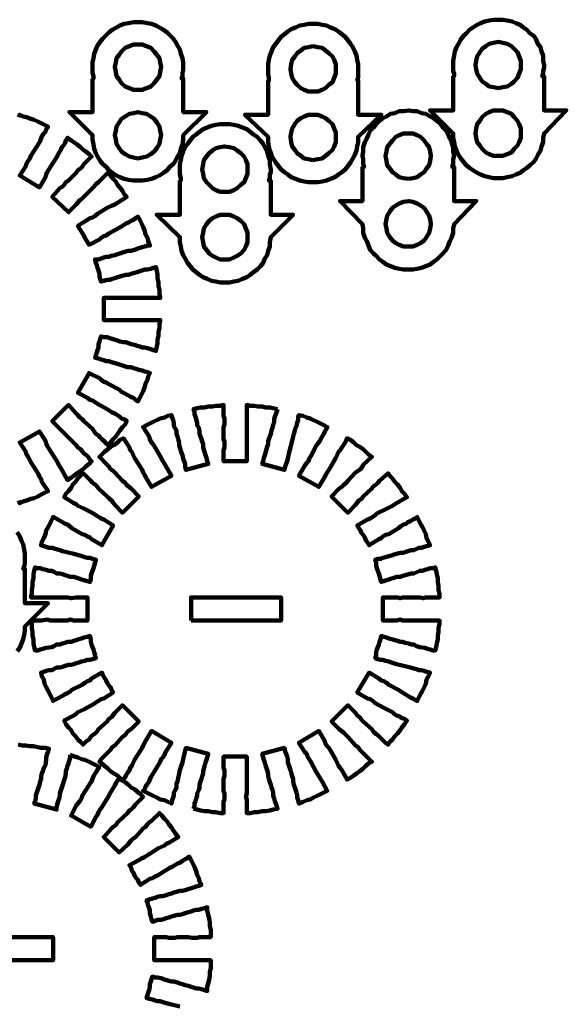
# Model space of a CAD drawing. Header units: inches. Extents: x 3 to 395, y -1 to 557.
# Tile 13 of 13: x 324 to 395, y 430 to 557. Entities that reach past the tile are written whole.
import ezdxf

# ---------------------------------------------------------------- set-up
doc = ezdxf.new("R2010")
doc.units = ezdxf.units.IN
doc.layers.add('P', color=250, linetype='CONTINUOUS', lineweight=100)

msp = doc.modelspace()

# ---------------------------------------------------------------- linework, layer by layer
at = {"layer": 'P', "color": 0, "linetype": 'CONTINUOUS'}
for points in [[(380.33, 550.11), (380.44, 550.11), (380.44, 550.44), (380.33, 550.78), (380.33, 551.22), (380.33, 551.56), (380.33, 552.11), (380.44, 552.78), (380.56, 553.33), (380.78, 553.89), (381, 554.33), (381.33, 554.89), (381.67, 555.33), (382, 555.67), (382.44, 556.11), (382.89, 556.44), (383.44, 556.78), (383.89, 557), (384.44, 557.22), (385, 557.33), (385.56, 557.44), (386.22, 557.44), (386.78, 557.44), (387.33, 557.33), (388, 557.22), (388.44, 557), (389, 556.78), (389.44, 556.44), (389.89, 556.11), (390.33, 555.67), (390.78, 555.33), (391.11, 554.89), (391.33, 554.33), (391.67, 553.89), (391.78, 553.33), (392, 552.78), (392, 552.11), (392.11, 551.56), (392.11, 551.22), (392, 550.78), (392, 550.44), (391.89, 550.11), (392.11, 550.11), (392.11, 545.67), (395, 545.67), (392.11, 542.67), (392, 542.11), (392, 541.56), (391.78, 541), (391.67, 540.44), (391.33, 539.89), (391.11, 539.44), (390.78, 539), (390.33, 538.56), (389.89, 538.22), (389.44, 537.89), (389, 537.56), (388.44, 537.33), (388, 537.11), (387.33, 537), (386.78, 536.89), (386.22, 536.89), (385.56, 536.89), (385, 537), (384.44, 537.11), (383.89, 537.33), (383.44, 537.56), (382.89, 537.89), (382.44, 538.22), (382, 538.56), (381.67, 539), (381.33, 539.44), (381, 539.89), (380.78, 540.44), (380.56, 541), (380.44, 541.56), (380.33, 542.11), (380.33, 542.67), (377.33, 545.67), (380.33, 545.67), (380.33, 550.11)], [(333.56, 549.78), (333.67, 549.78), (333.67, 550.11), (333.56, 550.56), (333.56, 550.89), (333.56, 551.33), (333.56, 551.89), (333.67, 552.44), (333.78, 553), (334, 553.56), (334.22, 554.11), (334.56, 554.56), (334.89, 555), (335.33, 555.44), (335.67, 555.78), (336.11, 556.11), (336.67, 556.44), (337.11, 556.67), (337.67, 556.89), (338.22, 557), (338.89, 557.11), (339.44, 557.11), (340, 557.11), (340.67, 557), (341.22, 556.89), (341.78, 556.67), (342.22, 556.44), (342.78, 556.11), (343.22, 555.78), (343.56, 555.44), (344, 555), (344.33, 554.56), (344.56, 554.11), (344.89, 553.56), (345, 553), (345.22, 552.44), (345.33, 551.89), (345.33, 551.33), (345.33, 550.89), (345.22, 550.56), (345.22, 550.11), (345.11, 549.78), (345.33, 549.78), (345.33, 545.44), (348.33, 545.44), (345.33, 542.44), (345.33, 541.89), (345.22, 541.22), (345, 540.67), (344.89, 540.11), (344.56, 539.67), (344.33, 539.11), (344, 538.67), (343.56, 538.33), (343.22, 537.89), (342.78, 537.56), (342.22, 537.22), (341.78, 537), (341.22, 536.78), (340.67, 536.67), (340, 536.56), (339.44, 536.56), (338.89, 536.56), (338.22, 536.67), (337.67, 536.78), (337.11, 537), (336.67, 537.22), (336.11, 537.56), (335.67, 537.89), (335.33, 538.33), (334.89, 538.67), (334.56, 539.11), (334.22, 539.67), (334, 540.11), (333.78, 540.67), (333.67, 541.22), (333.56, 541.89), (333.56, 542.44), (330.56, 545.44), (333.56, 545.44), (333.56, 549.78)], [(356.33, 549.56), (356.44, 549.56), (356.44, 549.89), (356.33, 550.33), (356.33, 550.67), (356.33, 551), (356.33, 551.67), (356.44, 552.22), (356.56, 552.78), (356.78, 553.33), (357, 553.89), (357.33, 554.33), (357.67, 554.78), (358, 555.22), (358.44, 555.56), (358.89, 555.89), (359.33, 556.22), (359.89, 556.44), (360.44, 556.67), (361, 556.78), (361.56, 556.89), (362.11, 556.89), (362.78, 556.89), (363.33, 556.78), (363.89, 556.67), (364.44, 556.44), (365, 556.22), (365.44, 555.89), (365.89, 555.56), (366.33, 555.22), (366.67, 554.78), (367, 554.33), (367.33, 553.89), (367.56, 553.33), (367.78, 552.78), (367.89, 552.22), (368, 551.67), (368, 551), (368, 550.67), (368, 550.33), (368, 549.89), (367.89, 549.56), (368, 549.56), (368, 545.11), (371, 545.11), (368, 542.22), (368, 541.56), (367.89, 541), (367.78, 540.44), (367.56, 539.89), (367.33, 539.44), (367, 538.89), (366.67, 538.44), (366.33, 538), (365.89, 537.67), (365.44, 537.33), (365, 537), (364.44, 536.78), (363.89, 536.56), (363.33, 536.44), (362.78, 536.33), (362.11, 536.33), (361.56, 536.33), (361, 536.44), (360.44, 536.56), (359.89, 536.78), (359.33, 537), (358.89, 537.33), (358.44, 537.67), (358, 538), (357.67, 538.44), (357.33, 538.89), (357, 539.44), (356.78, 539.89), (356.56, 540.44), (356.44, 541), (356.33, 541.56), (356.33, 542.22), (353.33, 545.11), (356.33, 545.11), (356.33, 549.56)], [(339.44, 548.33), (340, 548.33), (340.56, 548.56), (341.11, 548.78), (341.56, 549.22), (341.89, 549.67), (342.22, 550.11), (342.33, 550.67), (342.44, 551.33), (342.33, 551.89), (342.22, 552.44), (341.89, 552.89), (341.56, 553.33), (341.11, 553.78), (340.56, 554), (340, 554.22), (339.44, 554.22), (338.89, 554.22), (338.33, 554), (337.78, 553.78), (337.33, 553.33), (337, 552.89), (336.67, 552.44), (336.56, 551.89), (336.44, 551.33), (336.56, 550.67), (336.67, 550.11), (337, 549.67), (337.33, 549.22), (337.78, 548.78), (338.33, 548.56), (338.89, 548.33), (339.44, 548.33)], [(362.11, 554), (361.56, 553.89), (361, 553.78), (360.56, 553.44), (360.11, 553.11), (359.78, 552.67), (359.44, 552.22), (359.33, 551.67), (359.22, 551), (359.33, 550.44), (359.44, 549.89), (359.78, 549.33), (360.11, 549), (360.56, 548.56), (361, 548.33), (361.56, 548.11), (362.11, 548.11)], [(362.11, 548.11), (362.78, 548.11), (363.33, 548.33), (363.78, 548.56), (364.22, 549), (364.67, 549.33), (364.89, 549.89), (365.11, 550.44), (365.11, 551), (365.11, 551.67), (364.89, 552.22), (364.67, 552.67), (364.22, 553.11), (363.78, 553.44), (363.33, 553.78), (362.78, 553.89), (362.11, 554)], [(386.22, 548.56), (386.78, 548.67), (387.33, 548.78), (387.89, 549.11), (388.22, 549.44), (388.67, 549.89), (388.89, 550.44), (389.11, 551), (389.11, 551.56), (389.11, 552.11), (388.89, 552.67), (388.67, 553.22), (388.22, 553.67), (387.89, 554), (387.33, 554.33), (386.78, 554.44), (386.22, 554.56), (385.56, 554.44), (385, 554.33), (384.56, 554), (384.11, 553.67), (383.78, 553.22), (383.44, 552.67), (383.33, 552.11), (383.22, 551.56), (383.33, 551), (383.44, 550.44), (383.78, 549.89), (384.11, 549.44), (384.56, 549.11), (385, 548.78), (385.56, 548.67), (386.22, 548.56)], [(324, 544.78), (324.11, 545.11), (324.56, 544.89), (325, 544.78), (325.56, 544.56), (326, 544.44), (326.44, 544.22), (326.89, 544), (327.33, 543.78), (327.78, 543.56), (327.56, 543.22), (327.44, 542.89), (327.22, 542.67), (327, 542.33), (326.78, 541.67), (326.56, 541.33), (326.33, 541), (325.56, 539.78), (325.44, 539.44), (325.22, 539.11), (325, 538.78), (324.89, 538.44), (324.11, 537.22), (326.67, 535.67), (327.44, 537), (327.56, 537.33), (327.67, 537.67), (327.89, 538), (328.11, 538.33), (328.89, 539.56), (329.22, 540.22), (329.44, 540.56), (329.56, 540.89), (329.78, 541.11), (330, 541.44), (330.11, 541.78), (330.33, 542.11), (330.78, 541.78), (331.11, 541.56), (331.56, 541.22), (332, 540.89), (332.33, 540.56), (332.67, 540.33), (333.11, 540), (333.44, 539.67), (332.44, 538.67), (332.22, 538.33), (332, 538.11), (331.67, 537.89), (331.44, 537.56), (330.44, 536.56), (330.11, 536.33), (329.89, 536), (329.67, 535.78), (329.33, 535.56), (328.33, 534.44), (330.44, 532.44), (331.44, 533.44), (331.89, 534), (332.22, 534.22), (332.44, 534.44), (333.56, 535.56), (333.78, 535.78), (334, 536.11), (334.33, 536.33), (334.56, 536.56), (335.56, 537.56), (335.89, 537.22), (336.22, 536.78), (336.56, 536.44), (336.78, 536), (337.11, 535.67), (337.44, 535.22), (337.67, 534.78), (338, 534.44), (336.78, 533.67), (336.44, 533.44), (336.11, 533.33), (335.44, 533), (334.22, 532.22), (333.89, 532), (333.56, 531.78), (333.22, 531.67), (332.89, 531.44), (331.67, 530.67), (331.78, 530.44), (332, 530.11), (332.22, 529.78), (332.44, 529.44), (332.56, 529.11), (332.78, 528.78), (332.89, 528.56), (333.11, 528.22), (334.44, 528.89), (334.67, 529.11), (335, 529.33), (335.33, 529.44), (335.67, 529.67), (337, 530.44), (337.22, 530.56), (337.56, 530.78), (337.89, 531), (338.22, 531.11), (338.56, 531.33), (338.89, 531.44), (339.11, 531.67), (339.44, 531.89), (339.67, 531.44), (339.89, 531), (340.11, 530.56), (340.33, 530), (340.44, 529.56), (340.67, 529.11), (340.78, 528.67), (341, 528.11), (340.67, 528.11), (340.33, 528), (340, 527.89), (339.56, 527.78), (339, 527.56), (338.56, 527.44), (338.22, 527.44), (337.89, 527.33), (337.44, 527.22), (337.11, 527.11), (336.78, 527), (336.44, 526.89), (336, 526.78), (335.67, 526.67), (335.33, 526.67), (335, 526.56), (334.67, 526.44), (334.33, 526.33), (333.89, 526.33), (334, 525.89), (334.11, 525.56), (334.22, 525.22), (334.33, 524.89), (334.44, 524.44), (334.44, 524.11), (334.56, 523.78), (334.67, 523.44), (335, 523.56), (335.44, 523.67), (335.78, 523.67), (336.11, 523.78), (336.44, 523.89), (336.78, 524), (337.11, 524.11), (337.56, 524.22)], [(339.44, 539.44), (340, 539.56), (340.56, 539.67), (341.11, 540), (341.56, 540.33), (341.89, 540.78), (342.22, 541.33), (342.33, 541.89), (342.44, 542.44), (342.33, 543), (342.22, 543.56), (341.89, 544.11), (341.56, 544.56), (341.11, 544.89), (340.56, 545.22), (340, 545.33), (339.44, 545.44), (338.89, 545.33), (338.33, 545.22), (337.78, 544.89), (337.33, 544.56), (337, 544.11), (336.67, 543.56), (336.56, 543), (336.44, 542.44), (336.56, 541.89), (336.67, 541.33), (337, 540.78), (337.33, 540.33), (337.78, 540), (338.33, 539.67), (338.89, 539.56), (339.44, 539.44)], [(362.11, 539.22), (362.78, 539.33), (363.33, 539.44), (363.78, 539.78), (364.22, 540.11), (364.67, 540.56), (364.89, 541), (365.11, 541.56), (365.11, 542.22), (365.11, 542.78), (364.89, 543.33), (364.67, 543.89), (364.22, 544.33), (363.78, 544.67), (363.33, 544.89), (362.78, 545.11), (362.11, 545.11), (361.56, 545.11), (361, 544.89), (360.56, 544.67), (360.11, 544.33), (359.78, 543.89), (359.44, 543.33), (359.33, 542.78), (359.22, 542.22), (359.33, 541.56), (359.44, 541), (359.78, 540.56), (360.11, 540.11), (360.56, 539.78), (361, 539.44), (361.56, 539.33), (362.11, 539.22)], [(368.56, 538.33), (368.78, 538.33), (368.67, 538.67), (368.67, 539), (368.67, 539.33), (368.56, 539.78), (368.67, 540.33), (368.67, 540.89), (368.89, 541.56), (369.11, 542), (369.33, 542.56), (369.56, 543), (370, 543.44), (370.33, 543.89), (370.78, 544.33), (371.22, 544.67), (371.67, 544.89), (372.22, 545.22), (372.78, 545.33), (373.33, 545.56), (373.89, 545.56), (374.56, 545.67), (375.11, 545.56), (375.67, 545.56), (376.22, 545.33), (376.78, 545.22), (377.33, 544.89), (377.78, 544.67), (378.22, 544.33), (378.67, 543.89), (379, 543.44), (379.44, 543), (379.67, 542.56), (379.89, 542), (380.11, 541.56), (380.33, 540.89), (380.33, 540.33), (380.44, 539.78), (380.33, 539.33), (380.33, 539), (380.33, 538.67), (380.22, 538.33), (380.44, 538.33), (380.44, 533.89), (383.33, 533.89), (380.44, 530.89), (380.33, 530.33), (380.33, 529.78), (380.11, 529.11), (379.89, 528.67), (379.67, 528.11), (379.44, 527.56), (379, 527.11), (378.67, 526.78), (378.22, 526.33), (377.78, 526), (377.33, 525.67), (376.78, 525.44), (376.22, 525.22), (375.67, 525.11), (375.11, 525), (374.56, 525), (373.89, 525), (373.33, 525.11), (372.78, 525.22), (372.22, 525.44), (371.67, 525.67), (371.22, 526), (370.78, 526.33), (370.33, 526.78), (370, 527.11), (369.56, 527.56), (369.33, 528.11), (369.11, 528.67), (368.89, 529.11), (368.67, 529.78), (368.67, 530.33), (368.56, 530.89), (365.67, 533.89), (368.56, 533.89), (368.56, 538.33)], [(386.22, 539.78), (386.78, 539.78), (387.33, 540), (387.89, 540.22), (388.22, 540.67), (388.67, 541.11), (388.89, 541.56), (389.11, 542.11), (389.11, 542.67), (389.11, 543.33), (388.89, 543.89), (388.67, 544.33), (388.22, 544.78), (387.89, 545.22), (387.33, 545.44), (386.78, 545.67), (386.22, 545.67), (385.56, 545.67), (385, 545.44), (384.56, 545.22), (384.11, 544.78), (383.78, 544.33), (383.44, 543.89), (383.33, 543.33), (383.22, 542.67), (383.33, 542.11), (383.44, 541.56), (383.78, 541.11), (384.11, 540.67), (384.56, 540.22), (385, 540), (385.56, 539.78), (386.22, 539.78)], [(344.89, 536.56), (345, 536.56), (345, 536.89), (344.89, 537.33), (344.89, 537.67), (344.89, 538), (344.89, 538.67), (345, 539.22), (345.11, 539.78), (345.33, 540.33), (345.56, 540.89), (345.89, 541.33), (346.22, 541.78), (346.56, 542.22), (347, 542.56), (347.44, 542.89), (347.89, 543.22), (348.44, 543.44), (349, 543.67), (349.56, 543.78), (350.11, 543.89), (350.67, 543.89), (351.33, 543.89), (351.89, 543.78), (352.44, 543.67), (353, 543.44), (353.56, 543.22), (354, 542.89), (354.44, 542.56), (354.89, 542.22), (355.33, 541.78), (355.67, 541.33), (355.89, 540.89), (356.22, 540.33), (356.33, 539.78), (356.56, 539.22), (356.56, 538.67), (356.67, 538), (356.67, 537.67), (356.56, 537.33), (356.56, 536.89), (356.44, 536.56), (356.67, 536.56), (356.67, 532.11), (359.56, 532.11), (356.67, 529.22), (356.56, 528.56), (356.56, 528), (356.33, 527.44), (356.22, 526.89), (355.89, 526.44), (355.67, 525.89), (355.33, 525.44), (354.89, 525), (354.44, 524.67), (354, 524.33), (353.56, 524), (353, 523.78), (352.44, 523.56), (351.89, 523.44), (351.33, 523.33), (350.67, 523.33), (350.11, 523.33), (349.56, 523.44), (349, 523.56), (348.44, 523.78), (347.89, 524), (347.44, 524.33), (347, 524.67), (346.56, 525), (346.22, 525.44), (345.89, 525.89), (345.56, 526.44), (345.33, 526.89), (345.11, 527.44), (345, 528), (344.89, 528.56), (344.89, 529.22), (341.89, 532.11), (344.89, 532.11), (344.89, 536.56)], [(374.56, 536.78), (375.11, 536.89), (375.67, 537), (376.11, 537.33), (376.56, 537.67), (376.89, 538.11), (377.22, 538.56), (377.33, 539.11), (377.44, 539.78), (377.33, 540.33), (377.22, 540.89), (376.89, 541.33), (376.56, 541.78), (376.11, 542.22), (375.67, 542.44), (375.11, 542.67), (374.56, 542.67), (373.89, 542.67), (373.33, 542.44), (372.89, 542.22), (372.44, 541.78), (372.11, 541.33), (371.78, 540.89), (371.67, 540.33), (371.56, 539.78), (371.67, 539.11), (371.78, 538.56), (372.11, 538.11), (372.44, 537.67), (372.89, 537.33), (373.33, 537), (373.89, 536.89), (374.56, 536.78)], [(350.67, 535.11), (351.33, 535.11), (351.89, 535.33), (352.33, 535.56), (352.78, 536), (353.22, 536.33), (353.44, 536.89), (353.67, 537.44), (353.67, 538), (353.67, 538.67), (353.44, 539.22), (353.22, 539.67), (352.78, 540.11), (352.33, 540.44), (351.89, 540.78), (351.33, 540.89), (350.67, 541), (350.11, 540.89), (349.56, 540.78), (349.11, 540.44), (348.67, 540.11), (348.33, 539.67), (348, 539.22), (347.89, 538.67), (347.78, 538), (347.89, 537.44), (348, 536.89), (348.33, 536.33), (348.67, 536), (349.11, 535.56), (349.56, 535.33), (350.11, 535.11), (350.67, 535.11)], [(374.56, 528), (375.11, 528), (375.67, 528.22), (376.11, 528.44), (376.56, 528.78), (376.89, 529.22), (377.22, 529.78), (377.33, 530.33), (377.44, 530.89), (377.33, 531.56), (377.22, 532), (376.89, 532.56), (376.56, 533), (376.11, 533.33), (375.67, 533.56), (375.11, 533.78), (374.56, 533.89), (373.89, 533.78), (373.33, 533.56), (372.89, 533.33), (372.44, 533), (372.11, 532.56), (371.78, 532), (371.67, 531.56), (371.56, 530.89), (371.67, 530.33), (371.78, 529.78), (372.11, 529.22), (372.44, 528.78), (372.89, 528.44), (373.33, 528.22), (373.89, 528), (374.56, 528)], [(350.67, 526.33), (351.33, 526.33), (351.89, 526.56), (352.33, 526.78), (352.78, 527.11), (353.22, 527.56), (353.44, 528), (353.67, 528.56), (353.67, 529.22), (353.67, 529.78), (353.44, 530.33), (353.22, 530.89), (352.78, 531.33), (352.33, 531.67), (351.89, 531.89), (351.33, 532.11), (350.67, 532.11), (350.11, 532.11), (349.56, 531.89), (349.11, 531.67), (348.67, 531.33), (348.33, 530.89), (348, 530.33), (347.89, 529.78), (347.78, 529.22), (347.89, 528.56), (348, 528), (348.33, 527.56), (348.67, 527.11), (349.11, 526.78), (349.56, 526.56), (350.11, 526.33), (350.67, 526.33)], [(337.56, 524.22), (337.89, 524.33), (338.22, 524.33), (338.56, 524.44), (339, 524.56), (339.33, 524.67), (339.67, 524.78), (340.33, 525), (340.67, 525), (341.11, 525.11), (341.44, 525.22), (341.78, 525.33), (341.89, 524.89), (342, 524.33), (342, 523.89), (342.11, 523.33), (342.11, 522.89), (342.22, 522.33), (342.22, 521.89), (342.33, 521.33), (340.89, 521.33), (340.44, 521.33), (340.11, 521.33), (339.78, 521.33), (339.33, 521.33), (337.89, 521.33), (337.56, 521.33), (337.11, 521.33), (336.78, 521.33), (336.44, 521.33), (335, 521.33), (335, 518.44), (336.44, 518.44), (336.78, 518.44), (337.11, 518.44), (337.56, 518.44), (337.89, 518.44), (339.33, 518.44), (339.78, 518.44), (340.11, 518.44), (340.44, 518.44), (340.89, 518.44), (342.33, 518.44), (342.22, 517.89), (342.22, 517.44), (342.11, 516.89), (342.11, 516.44), (342, 515.89), (342, 515.44), (341.89, 515), (341.78, 514.44), (341.44, 514.56), (341.11, 514.67), (340.67, 514.78), (340.33, 514.89), (340, 514.89), (339.67, 515), (339.33, 515.11), (339, 515.22), (338.56, 515.33), (338.22, 515.44), (337.89, 515.56), (337.56, 515.56), (337.11, 515.67), (336.78, 515.78), (336.11, 516), (335.78, 516.11), (335.44, 516.22), (335, 516.22), (334.67, 516.33), (334.56, 516), (334.44, 515.67), (334.33, 515.33), (334.33, 514.89), (334.22, 514.56), (334.11, 514.22), (334, 513.89), (333.89, 513.56), (334.33, 513.44), (334.67, 513.33), (335, 513.22), (335.33, 513.11), (335.67, 513.11), (336, 513), (336.78, 512.78), (338.11, 512.33), (338.56, 512.33), (338.89, 512.22), (339.22, 512.11), (339.56, 512), (340, 511.89), (340.33, 511.78), (340.67, 511.67), (341, 511.56), (340.78, 511.11), (340.67, 510.67), (340.44, 510.22), (340.33, 509.78), (340.11, 509.22), (339.89, 508.78), (339.67, 508.33), (339.44, 507.89), (339.11, 508.11), (338.89, 508.33), (338.56, 508.44), (338.22, 508.67), (337.56, 509), (337.33, 509.11), (337, 509.44), (335.67, 510.11), (335.33, 510.33), (335, 510.44), (334.67, 510.67), (334.44, 510.89), (333.11, 511.56), (331.67, 509), (332.89, 508.33), (333.22, 508.11), (333.56, 508), (333.89, 507.78), (334.22, 507.56), (335.44, 506.89), (336.11, 506.44), (336.44, 506.33), (336.78, 506.11), (337.11, 505.89), (337.33, 505.67), (337.67, 505.56), (338, 505.33), (337.78, 504.89), (337.44, 504.56), (337.11, 504.11), (336.89, 503.78), (336.56, 503.33), (336.22, 503), (335.89, 502.56), (335.56, 502.22), (335.33, 502.44), (335.11, 502.67), (334.78, 503), (334.56, 503.22), (334.33, 503.44), (334, 503.67), (333.78, 504), (333.56, 504.33), (332.44, 505.33), (332.22, 505.56), (331.89, 505.78), (331.67, 506.11), (331.44, 506.33), (330.44, 507.44), (328.33, 505.33), (329.33, 504.33), (329.89, 503.78), (330.11, 503.56), (330.44, 503.22), (331.44, 502.22), (331.67, 501.89), (332, 501.67), (332.22, 501.44), (332.44, 501.11), (332.78, 500.89), (333, 500.67), (333.22, 500.33), (333.44, 500.11), (333.11, 499.78), (332.67, 499.44), (332.33, 499.11), (332, 498.89), (331.56, 498.56), (331.11, 498.22), (330.78, 498), (330.33, 497.67), (329.56, 499), (329.44, 499.22), (329.22, 499.56), (328.89, 500.22), (328.11, 501.44), (327.89, 501.78), (327.67, 502.11), (327.56, 502.44), (327.44, 502.78), (326.67, 504), (324.11, 502.56), (324.89, 501.33), (325, 501), (325.22, 500.67), (325.56, 500), (326.33, 498.78), (326.56, 498.44), (326.67, 498.11), (326.89, 497.78), (327, 497.44), (327.78, 496.22), (327.33, 496), (326.89, 495.78), (326.44, 495.56), (326, 495.33), (325.56, 495.22), (325, 495), (324.56, 494.89), (324.11, 494.67), (324, 495)], [(346.67, 455), (346.78, 455.33), (346.78, 455.67), (346.89, 456), (347, 456.33), (347.11, 456.67), (347.11, 457), (347.33, 457.44), (347.44, 457.78), (347.44, 458.11), (347.56, 458.56), (347.67, 458.89), (347.78, 459.22), (347.89, 459.56), (347.89, 459.89), (348.11, 460.67), (348.22, 461), (348.33, 461.33), (348.44, 461.67), (348.56, 462.11), (345.67, 462.89), (345.33, 461.44), (345.22, 461), (345.11, 460.67), (344.89, 460), (344.56, 458.56), (344.44, 458.22), (344.44, 457.78), (344.33, 457.44), (344.11, 457.11), (344.11, 456.78), (344, 456.44), (343.89, 456.11), (343.78, 455.67), (343.33, 455.89), (342.89, 456.11), (342.33, 456.22), (341.89, 456.44), (341.44, 456.67), (341, 456.89), (340.56, 457.11), (340.11, 457.33), (340.33, 457.56), (340.44, 457.89), (340.67, 458.22), (340.89, 458.56), (341, 458.78), (341.11, 459.11), (341.33, 459.44), (341.56, 459.78), (342.33, 461.11), (342.44, 461.44), (342.67, 461.67), (342.89, 462), (343, 462.33), (343.78, 463.56), (341.22, 465.11), (340.44, 463.78), (340.11, 463.22), (340, 462.89), (339.78, 462.56), (339, 461.33), (338.67, 460.56), (338.44, 460.33), (338.33, 460), (338.11, 459.67), (337.89, 459.33), (337.78, 459.11), (337.56, 458.78), (337.11, 459), (336.78, 459.33), (336.33, 459.56), (335.89, 459.89), (335.56, 460.22), (335.11, 460.56), (334.78, 460.89), (334.44, 461.11), (334.67, 461.44), (334.89, 461.67), (335.11, 461.89), (335.44, 462.22), (335.67, 462.44), (335.89, 462.67), (336.11, 463), (336.44, 463.22), (337.44, 464.33), (337.78, 464.56), (338, 464.89), (338.22, 465.11), (338.56, 465.33), (339.56, 466.33), (337.44, 468.44), (336.44, 467.44), (336, 466.89), (335.67, 466.67), (335.44, 466.33), (334.33, 465.33), (334.11, 465), (333.89, 464.78), (333.56, 464.56), (333.33, 464.33), (333.11, 464), (332.78, 463.78), (332.56, 463.56), (332.33, 463.33), (332, 463.67), (331.67, 464), (331.33, 464.44), (331, 464.78), (330.78, 465.22), (330.44, 465.56), (330.11, 466), (329.89, 466.44), (331.11, 467.11), (331.44, 467.33), (331.67, 467.56), (332.44, 467.89), (333.67, 468.56), (334, 468.78), (334.33, 469), (334.67, 469.22), (335, 469.33), (336.22, 470.11), (336, 470.44), (335.89, 470.78), (335.67, 471), (335.44, 471.33), (335.33, 471.67), (335.11, 472), (334.89, 472.33), (334.78, 472.67), (333.44, 471.89), (333.22, 471.67), (332.89, 471.56), (332.56, 471.33), (332.22, 471.11), (330.89, 470.44), (330.67, 470.22), (330.33, 470), (330, 469.89), (329.67, 469.67), (328.44, 469), (328.22, 469.44), (328, 469.89), (327.78, 470.33), (327.56, 470.78), (327.33, 471.22), (327.22, 471.78), (327, 472.22), (326.89, 472.67), (327.22, 472.78), (327.56, 472.89), (327.89, 473), (328.33, 473), (328.89, 473.33), (329.33, 473.33), (329.67, 473.44), (330, 473.56), (330.44, 473.67), (330.78, 473.67), (331.11, 473.78), (331.44, 473.89), (331.78, 474), (332.11, 474.11), (332.56, 474.22), (332.89, 474.33), (333.22, 474.33), (333.56, 474.44), (334, 474.56), (333.89, 474.89), (333.78, 475.33), (333.67, 475.67), (333.56, 476), (333.44, 476.33), (333.33, 476.67), (333.33, 477), (333.22, 477.44), (332.89, 477.33), (332.44, 477.22), (332.11, 477.11), (331.78, 477), (331.44, 476.89), (331.11, 476.78), (330.78, 476.67), (330.33, 476.67), (330, 476.56), (329.67, 476.44), (329.33, 476.33), (328.89, 476.33), (328.56, 476.11), (328.22, 476), (327.56, 475.89), (327.11, 475.78), (326.78, 475.67), (326.44, 475.56), (326.11, 475.56), (326, 476), (325.89, 476.44), (325.89, 477), (325.78, 477.44), (325.78, 478), (325.67, 478.44), (325.67, 479), (325.56, 479.44), (327, 479.44), (327.67, 479.56), (328.11, 479.44), (328.56, 479.44), (330, 479.44), (330.33, 479.44), (330.67, 479.56), (331.11, 479.44), (331.44, 479.44), (332.89, 479.44), (332.89, 482.44), (331.44, 482.44), (330.78, 482.33), (330.33, 482.44), (330, 482.44), (328.56, 482.44), (328.11, 482.44), (327.78, 482.44), (327.44, 482.44), (327, 482.44), (325.56, 482.44), (325.67, 482.89), (325.67, 483.44), (325.78, 483.89), (325.78, 484.44), (325.89, 484.89), (325.89, 485.44), (326, 485.89), (326.11, 486.33), (326.44, 486.22), (326.78, 486.22), (327.11, 486.11), (327.56, 486), (327.89, 485.89), (328.22, 485.89), (328.56, 485.78), (328.89, 485.56), (329.33, 485.56), (329.67, 485.44), (330, 485.33), (330.33, 485.22), (330.67, 485.11), (331.11, 485.11), (331.78, 484.89), (332.11, 484.78), (332.44, 484.67), (332.89, 484.56), (333.22, 484.44), (333.33, 484.78), (333.33, 485.22), (333.44, 485.56), (333.56, 485.89), (333.67, 486.22), (333.78, 486.56), (333.89, 487), (334, 487.33), (333.56, 487.44), (333.22, 487.56), (332.89, 487.56), (332.56, 487.67), (332.22, 487.78), (331.89, 487.89), (331.11, 488.11), (329.67, 488.44), (329.33, 488.56), (329, 488.67), (328.56, 488.78), (328.33, 488.89), (327.89, 488.89), (327.56, 489), (327.22, 489.11), (326.89, 489.22), (327, 489.67), (327.22, 490.11), (327.44, 490.67), (327.56, 491.11), (327.78, 491.56), (328, 492), (328.22, 492.44), (328.44, 492.89), (329.67, 492.22), (330, 492), (330.33, 491.89), (330.56, 491.67), (330.89, 491.44), (332.22, 490.67), (332.56, 490.56), (332.89, 490.33), (333.22, 490.22), (333.44, 490), (334.78, 489.22), (336.22, 491.78), (335, 492.56), (334.67, 492.67), (334.33, 492.89), (334, 493.11), (333.67, 493.33), (332.44, 494), (331.67, 494.33), (331.44, 494.56), (331.11, 494.67), (329.89, 495.44), (330.11, 495.89), (330.44, 496.22), (330.78, 496.67), (331, 497.11), (331.33, 497.44), (331.67, 497.89), (332, 498.22), (332.33, 498.56), (333.33, 497.56), (333.56, 497.33), (333.89, 497.11), (334.11, 496.89), (334.33, 496.56), (335.44, 495.56), (335.67, 495.33), (336, 495), (336.22, 494.78), (336.44, 494.44), (337.44, 493.44), (339.56, 495.56), (338.56, 496.56), (338, 497), (337.78, 497.33), (337.44, 497.56), (336.44, 498.67), (336.22, 498.89), (335.89, 499.11), (335.67, 499.44), (335.44, 499.67), (334.44, 500.67), (334.78, 501), (335.11, 501.33), (335.56, 501.67), (335.89, 502), (336.33, 502.22), (336.78, 502.56), (337.11, 502.89), (337.56, 503.11), (338.33, 501.89), (338.44, 501.56), (338.67, 501.33), (339, 500.56), (339.78, 499.33), (340, 499), (340.11, 498.67), (340.33, 498.33), (340.44, 498.11), (341.22, 496.78), (343.78, 498.22), (343, 499.56), (342.89, 499.78), (342.67, 500.11), (342.33, 500.78), (341.56, 502.11), (341.33, 502.44), (341.11, 502.67), (341, 503), (340.89, 503.33), (340.11, 504.56), (340.56, 504.78), (341, 505), (341.44, 505.22), (341.89, 505.44), (342.33, 505.67), (342.89, 505.78), (343.33, 506), (343.78, 506.11), (343.89, 505.78), (344, 505.44), (344.11, 505.11), (344.11, 504.67), (344.44, 504.11), (344.44, 503.67), (344.56, 503.33), (344.67, 503), (344.78, 502.56), (344.78, 502.22), (344.89, 501.89), (345.11, 501.22), (345.22, 500.89), (345.33, 500.44), (345.44, 500.11), (345.56, 499.78), (345.56, 499.44), (345.67, 499), (348.56, 499.78), (348.44, 500.11), (348.33, 500.56), (348.22, 500.89), (348.11, 501.22), (347.89, 501.89), (347.89, 502.33), (347.78, 502.67), (347.67, 503), (347.56, 503.33), (347.44, 503.67), (347.44, 504.11), (347.33, 504.44), (347.11, 504.78), (347.11, 505.11), (347, 505.56), (346.89, 505.89), (346.78, 506.22), (346.78, 506.56), (346.67, 506.89), (347.11, 507), (347.56, 507.11), (348.11, 507.11), (348.56, 507.22), (349.11, 507.22), (349.56, 507.33), (350.11, 507.33), (350.56, 507.44), (350.56, 506), (350.67, 505.67), (350.67, 505.33), (350.67, 504.89), (350.56, 504.56), (350.56, 503), (350.67, 502.67), (350.67, 502.33), (350.67, 501.89), (350.56, 501.56), (350.56, 500.11), (353.56, 500.11), (353.56, 501.56), (353.56, 501.89), (353.56, 502.33), (353.56, 502.67), (353.56, 503), (353.56, 504.56), (353.56, 504.89), (353.56, 505.33), (353.56, 505.67), (353.56, 506), (353.56, 507.44), (354, 507.33), (354.56, 507.33), (355, 507.22), (355.56, 507.22), (356, 507.11), (356.56, 507.11), (357, 507), (357.56, 506.89)], [(357.56, 506.89), (357.44, 506.56), (357.33, 506.22), (357.22, 505.89), (357.11, 505.56), (357.11, 505.11), (357, 504.89), (356.89, 504.44), (356.78, 504.11), (356.67, 503.67), (356.56, 503.33), (356.44, 503), (356.33, 502.67), (356.33, 502.33), (356.22, 502), (356, 501.22), (355.89, 500.89), (355.78, 500.56), (355.67, 500.11), (355.56, 499.78), (358.44, 499), (358.56, 499.44), (358.67, 499.78), (358.78, 500.11), (358.89, 500.44), (359, 501.11), (359.22, 501.89), (359.56, 503.33), (359.67, 503.67), (359.78, 504.11), (359.89, 504.44), (360, 504.67), (360.11, 505.11), (360.22, 505.44), (360.22, 505.78), (360.33, 506.11), (360.89, 506), (361.33, 505.78), (361.78, 505.67), (362.22, 505.44), (362.67, 505.22), (363.11, 505), (363.56, 504.78), (364, 504.56), (363.89, 504.33), (363.67, 504), (363.56, 503.67), (363.33, 503.33), (363, 502.67), (362.78, 502.44), (362.56, 502.11), (361.89, 500.78), (361.67, 500.44), (361.56, 500.11), (361.33, 499.89), (361.11, 499.56), (360.33, 498.22), (362.89, 496.78), (363.67, 498.11), (363.78, 498.33), (364, 498.67), (364.22, 499), (364.44, 499.33), (365.11, 500.56), (365.44, 501.33), (365.67, 501.56), (365.89, 501.89), (366.11, 502.22), (366.22, 502.44), (366.44, 502.78), (366.56, 503.11), (367, 502.89), (367.44, 502.56), (367.78, 502.22), (368.22, 502), (368.67, 501.67), (369, 501.33), (369.33, 501), (369.78, 500.67), (368.67, 499.67), (368.56, 499.44), (368.33, 499.11), (368, 498.89), (367.67, 498.67), (366.67, 497.56), (366.44, 497.33), (366.11, 497), (365.89, 496.78), (365.56, 496.56), (364.56, 495.56), (366.67, 493.44), (367.67, 494.44), (368.11, 495), (368.44, 495.22), (368.67, 495.56), (369.78, 496.56), (370, 496.89), (370.33, 497.11), (370.56, 497.33), (370.78, 497.56), (371.89, 498.56), (372.11, 498.22), (372.44, 497.89), (372.78, 497.44), (373.11, 497.11), (373.44, 496.67), (373.67, 496.22), (374, 495.89), (374.33, 495.44), (373, 494.67), (372.78, 494.56), (372.44, 494.33), (371.78, 494), (370.44, 493.33), (370.22, 493.11), (369.89, 492.89), (369.56, 492.67), (369.22, 492.56), (367.89, 491.78), (368.11, 491.44), (368.33, 491.11), (368.44, 490.78), (368.67, 490.56), (368.89, 490.22), (369, 489.89), (369.22, 489.56), (369.44, 489.22), (370.67, 490), (371, 490.11), (371.22, 490.33), (371.56, 490.56), (372, 490.67), (373.22, 491.44), (373.56, 491.67), (373.89, 491.89), (374.22, 492), (374.44, 492.22), (374.78, 492.33), (375.11, 492.56), (375.44, 492.67), (375.67, 492.89), (375.89, 492.44), (376.11, 492), (376.33, 491.56), (376.56, 491.11), (376.78, 490.67), (376.89, 490.11), (377.11, 489.67), (377.33, 489.22), (376.89, 489.11), (376.56, 489), (376.22, 488.89), (375.89, 488.89), (375.22, 488.56), (374.89, 488.56), (374.44, 488.44), (374.11, 488.33), (373.78, 488.22), (373.44, 488.22), (373, 488.11), (372.67, 488), (372.33, 487.89), (372, 487.78), (371.56, 487.67), (371.22, 487.56), (370.89, 487.44), (370.56, 487.44), (370.22, 487.33), (370.33, 487), (370.33, 486.56), (370.44, 486.22), (370.56, 485.89), (370.67, 485.56), (370.78, 485.22), (370.89, 484.78), (371, 484.44), (371.33, 484.56), (371.67, 484.67), (372, 484.78), (372.33, 484.89), (372.67, 485), (373, 485.11), (373.44, 485.11), (373.78, 485.22), (374.11, 485.33), (374.56, 485.44), (374.89, 485.56), (375.22, 485.56), (376, 485.89), (376.33, 485.89), (376.67, 486), (377, 486.11), (377.33, 486.22), (377.67, 486.22), (378, 486.33), (378.11, 485.89), (378.22, 485.44), (378.33, 484.89), (378.33, 484.44), (378.44, 483.89), (378.44, 483.44), (378.56, 482.89), (378.56, 482.44), (377.11, 482.44), (376.78, 482.44), (376.44, 482.33), (376, 482.44), (375.67, 482.44), (374.11, 482.44), (373.78, 482.44), (373.44, 482.33), (373.11, 482.44), (372.67, 482.44), (371.22, 482.44), (371.22, 479.44), (372.67, 479.44), (373, 479.44), (373.44, 479.56), (373.78, 479.44), (374.11, 479.44), (375.67, 479.44), (376, 479.44), (376.44, 479.44), (376.78, 479.44), (377.11, 479.44), (378.56, 479.44), (378.56, 479), (378.44, 478.44), (378.44, 478), (378.33, 477.44), (378.33, 477), (378.22, 476.44), (378.11, 476), (378, 475.56), (377.67, 475.56), (377.33, 475.67), (377, 475.78), (376.67, 475.89), (376, 476), (375.56, 476.11), (375.22, 476.33), (374.89, 476.33), (374.56, 476.44), (374.11, 476.56), (373.78, 476.67), (373.44, 476.67), (373.11, 476.78), (372.33, 477), (372, 477.11), (371.67, 477.22), (371.33, 477.33), (371, 477.44), (370.89, 477), (370.78, 476.67), (370.67, 476.33), (370.56, 476), (370.44, 475.67), (370.33, 475.33), (370.33, 474.89), (370.22, 474.56), (370.56, 474.44), (370.89, 474.33), (371.22, 474.33), (371.56, 474.22), (372, 474.11), (372.33, 474), (373, 473.78), (374.44, 473.44), (374.78, 473.33), (375.22, 473.22), (375.56, 473.11), (375.89, 473), (376.22, 473), (376.56, 472.89), (376.89, 472.78), (377.33, 472.67), (377.11, 472.22), (376.89, 471.78), (376.78, 471.22), (376.56, 470.78), (376.33, 470.33), (376.11, 469.89), (375.89, 469.44), (375.67, 469), (375.44, 469.11), (375.11, 469.33), (374.78, 469.44), (374.44, 469.67), (373.89, 470), (373.56, 470.22), (373.22, 470.44), (372, 471.11), (371.67, 471.33), (371.33, 471.56), (371, 471.67), (370.67, 471.89), (369.44, 472.67), (367.89, 470.11), (369.22, 469.33), (369.56, 469.22), (369.89, 469), (370.11, 468.78), (370.44, 468.56), (371.78, 467.89), (372.44, 467.56), (372.67, 467.33), (373, 467.11), (373.33, 467), (373.67, 466.78), (374, 466.67), (374.33, 466.44), (374, 466), (373.67, 465.56), (373.44, 465.22), (373.11, 464.78), (372.78, 464.44), (372.44, 464), (372.11, 463.67), (371.89, 463.33), (371.56, 463.56), (371.33, 463.78), (371.11, 464), (370.78, 464.33), (370.56, 464.56), (370.33, 464.67), (370, 465), (369.78, 465.33), (368.67, 466.33), (368.44, 466.56), (368.22, 466.89), (367.89, 467.11), (367.67, 467.44), (366.67, 468.44), (364.56, 466.33), (365.56, 465.33), (366.11, 464.89), (366.44, 464.56), (366.67, 464.33), (367.67, 463.22), (368, 463), (368.22, 462.67), (368.44, 462.44), (368.67, 462.22), (369, 461.89), (369.22, 461.67), (369.44, 461.44), (369.78, 461.11), (369.33, 460.89), (369, 460.56), (368.67, 460.22), (368.22, 459.89), (367.78, 459.56), (367.44, 459.33), (367, 459), (366.56, 458.78), (365.89, 460), (365.67, 460.33), (365.44, 460.56), (365.11, 461.33), (364.44, 462.56), (364.22, 462.89), (364, 463.11), (363.78, 463.44), (363.67, 463.78), (362.89, 465.11), (360.33, 463.56), (361.11, 462.33), (361.33, 462.11), (361.44, 461.78), (361.89, 461.11), (362.56, 459.78), (362.78, 459.44), (363, 459.11), (363.11, 458.89), (363.33, 458.56), (364, 457.33), (363.56, 457.11), (363.11, 456.89), (362.67, 456.67), (362.22, 456.44), (361.78, 456.22), (361.33, 456.11), (360.89, 455.89), (360.33, 455.67), (360.22, 456.11), (360.11, 456.44), (360.11, 456.78), (360, 457.11), (359.78, 457.78), (359.67, 458.11), (359.56, 458.56), (359.56, 458.89), (359.44, 459.22), (359.33, 459.67), (359.22, 460), (359, 460.67), (358.89, 461), (358.89, 461.44), (358.78, 461.78), (358.67, 462.11), (358.56, 462.44), (358.44, 462.89), (355.56, 462.11), (355.67, 461.67), (355.78, 461.33), (355.89, 461), (356, 460.67), (356.22, 460), (356.33, 459.56), (356.33, 459.22), (356.44, 458.89), (356.56, 458.44), (356.67, 458.11), (356.78, 457.78), (356.89, 457.44), (357, 457.11), (357, 456.67), (357.11, 456.33), (357.22, 456), (357.33, 455.67), (357.44, 455.33), (357.56, 455), (357, 454.89), (356.56, 454.78), (356, 454.67), (355.56, 454.67), (355, 454.56), (354.56, 454.56), (354, 454.44), (353.56, 454.44), (353.56, 455.89), (353.56, 456.22), (353.44, 456.56), (353.56, 457), (353.56, 457.33), (353.56, 458.89), (353.56, 459.22), (353.56, 459.56), (353.56, 460), (353.56, 460.33), (353.56, 461.78), (350.56, 461.78), (350.56, 460.33), (350.67, 460), (350.67, 459.56), (350.67, 459.22), (350.56, 458.89), (350.56, 457.33), (350.67, 457), (350.67, 456.56), (350.67, 456.22), (350.56, 455.89), (350.56, 454.44), (350.11, 454.44), (349.56, 454.56), (349.11, 454.56), (348.56, 454.67), (348.11, 454.67), (347.56, 454.78), (347.11, 454.89), (346.67, 455)], [(323.78, 490.89), (324.11, 490.33), (324.33, 489.78), (324.56, 489.33), (324.67, 488.67), (324.78, 488.11), (324.78, 487.56), (324.78, 487.11), (324.78, 486.78), (324.67, 486.44), (324.56, 486.11), (324.78, 486.11), (324.78, 481.67), (327.78, 481.67), (324.78, 478.67), (324.78, 478.11), (324.67, 477.56), (324.56, 477), (324.33, 476.44), (324.11, 475.89), (323.78, 475.44)], [(346.33, 479.44), (358, 479.44), (358, 482.44), (346.33, 482.44), (346.33, 479.44)], [(323.89, 463.33), (324.44, 463.22), (324.89, 463.22), (325.44, 463.11), (325.89, 463.11), (326.44, 463), (326.89, 462.89), (327.44, 462.89), (327.89, 462.78), (327.78, 462.44), (327.67, 462.11), (327.56, 461.67), (327.56, 461.33), (327.44, 460.67), (327.22, 460.33), (327.11, 459.89), (327, 459.56), (326.89, 459.22), (326.89, 458.89), (326.78, 458.56), (326.67, 458.11), (326.56, 457.78), (326.33, 457.11), (326.22, 456.78), (326.22, 456.33), (326.11, 456), (326, 455.67), (328.89, 454.89), (328.89, 455.22), (329, 455.67), (329.11, 456), (329.22, 456.33), (329.33, 456.67), (329.33, 457), (329.56, 457.78), (330, 459.11), (330.11, 459.56), (330.11, 459.89), (330.22, 460.22), (330.33, 460.56), (330.44, 460.89), (330.56, 461.33), (330.67, 461.67), (330.67, 462)], [(330.67, 462), (331.22, 461.78), (331.67, 461.67), (332.11, 461.44), (332.56, 461.33), (333.11, 461.11), (333.56, 460.89), (334, 460.67), (334.44, 460.44), (334.22, 460.11), (334.11, 459.89), (333.89, 459.56), (333.67, 459.22), (333.44, 458.56), (333.22, 458.22), (333, 457.89), (332.22, 456.67), (332.11, 456.33), (331.89, 456), (331.67, 455.67), (331.44, 455.44), (330.78, 454.11), (333.33, 452.67), (334, 453.89), (334.22, 454.22), (334.33, 454.56), (334.56, 454.89), (334.78, 455.22), (335.56, 456.44), (335.89, 457.11), (336.11, 457.44), (336.22, 457.67), (336.44, 458), (336.56, 458.33), (336.78, 458.67), (337, 459), (337.33, 458.67), (337.78, 458.44), (338.22, 458.11), (338.56, 457.78), (339, 457.56), (339.33, 457.22), (339.78, 456.89), (340.11, 456.56), (339.11, 455.56), (338.89, 455.22), (338.67, 455), (338.33, 454.78), (338.11, 454.44), (337, 453.44), (336.78, 453.22), (336.56, 452.89), (336.22, 452.67), (336, 452.44), (335, 451.33), (337, 449.33), (338.11, 450.33), (338.56, 450.89), (338.78, 451.11), (339.11, 451.33), (340.11, 452.44), (340.44, 452.67), (340.67, 453), (340.89, 453.22), (341.22, 453.44), (342.22, 454.44), (342.56, 454.11), (342.89, 453.67), (343.22, 453.33), (343.44, 453), (343.78, 452.56), (344.11, 452.11), (344.33, 451.78), (344.67, 451.33), (343.44, 450.56), (343.11, 450.44), (342.89, 450.22), (342.11, 449.89), (340.89, 449.11), (340.56, 448.89), (340.22, 448.67), (339.89, 448.56), (339.56, 448.33), (338.33, 447.67), (338.56, 447.33), (338.67, 447), (338.89, 446.67), (339, 446.33), (339.22, 446), (339.44, 445.78), (339.56, 445.44), (339.78, 445.11), (341, 445.89), (341.33, 446), (341.67, 446.22), (342, 446.33), (342.33, 446.56), (343.56, 447.33), (343.89, 447.44), (344.22, 447.67), (344.56, 447.89), (344.89, 448), (345.22, 448.22), (345.56, 448.44), (345.78, 448.56), (346.11, 448.78), (346.33, 448.33), (346.56, 447.89), (346.78, 447.44), (347, 446.89), (347.11, 446.44), (347.33, 446), (347.44, 445.56), (347.67, 445.11), (347.33, 445), (347, 444.89), (346.67, 444.78), (346.33, 444.67), (345.56, 444.44), (345.22, 444.33), (344.89, 444.33), (344.44, 444.22), (344.11, 444.11), (343.78, 444), (343.44, 443.89), (343.11, 443.78), (342.67, 443.67), (342.33, 443.67), (342, 443.56), (341.67, 443.44), (341.33, 443.33), (340.89, 443.22), (340.56, 443.11), (340.67, 442.78), (340.78, 442.44), (340.89, 442.11), (341, 441.78), (341, 441.44), (341.11, 441), (341.22, 440.67), (341.33, 440.33), (341.67, 440.44), (342, 440.56), (342.44, 440.56), (342.78, 440.67), (343.11, 440.78), (343.44, 440.89), (343.78, 441), (344.11, 441.11), (344.56, 441.22), (344.89, 441.22), (345.22, 441.33), (345.56, 441.44), (346, 441.56), (346.33, 441.67), (346.67, 441.78), (347, 441.89), (347.33, 441.89), (347.67, 442), (348.11, 442.11), (348.44, 442.22), (348.44, 441.78), (348.56, 441.22), (348.67, 440.78), (348.78, 440.22), (348.78, 439.78), (348.89, 439.22), (348.89, 438.78), (348.89, 438.33), (347.44, 438.33), (347.11, 438.22), (346.78, 438.22), (346.44, 438.22), (346, 438.33), (344.56, 438.33), (344.22, 438.22), (343.78, 438.22), (343.44, 438.22), (343.11, 438.33), (341.56, 438.33), (341.56, 435.33), (343.11, 435.33), (343.44, 435.33), (343.78, 435.33), (344.11, 435.33), (344.56, 435.33), (346, 435.33), (346.44, 435.33), (346.78, 435.33), (347.11, 435.33), (347.44, 435.33), (348.89, 435.33), (348.89, 434.78), (348.89, 434.33), (348.78, 433.78), (348.78, 433.33), (348.67, 432.78), (348.56, 432.33), (348.44, 431.89), (348.44, 431.33), (348.11, 431.44), (347.67, 431.56), (347.33, 431.67), (347, 431.67), (346.67, 431.78), (346.33, 431.89), (346, 432), (345.56, 432.11), (345.22, 432.22), (344.89, 432.33), (344.56, 432.44), (344.11, 432.56), (343.78, 432.56), (343.44, 432.67), (342.78, 432.89), (342.44, 433), (342, 433.11), (341.67, 433.11), (341.33, 433.22), (341.22, 432.89), (341.11, 432.56), (341, 432.22), (341, 431.89), (340.89, 431.44), (340.78, 431.11), (340.67, 430.78), (340.56, 430.44), (340.89, 430.33), (341.33, 430.22), (341.67, 430.11), (342, 430), (342.33, 430), (342.67, 429.89), (343.44, 429.67), (344.89, 429.33)], [(316.67, 435.33), (328.44, 435.33), (328.44, 438.33), (316.67, 438.33), (316.67, 435.33)]]:
    msp.add_lwpolyline(points, dxfattribs=at)

doc.saveas('drawing.dxf')
